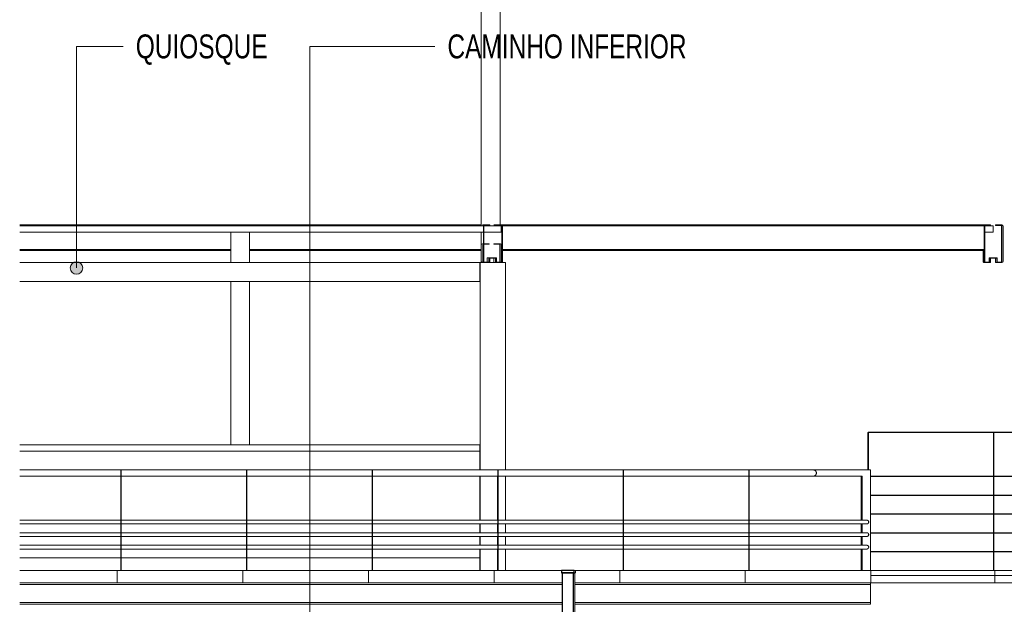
# Model space of a CAD drawing. Header units: millimetres. Extents: x 210059 to 342622, y 147607 to 161162.
# Tile 2 of 30: x 210059 to 217899, y 152080 to 156734. Entities that reach past the tile are written whole.
import ezdxf

# ---------------------------------------------------------------- set-up
doc = ezdxf.new("R2010")
doc.units = ezdxf.units.MM
for name, color, linetype, lineweight in [('A-FLOR', 192, 'Continuous', 5), ('A-GENM', 13, 'Continuous', 13), ('A-ROOF', 132, 'Continuous', 5), ('Balaústres', 7, 'Continuous', 5), ('Corrimão', 7, 'Continuous', 5), ('G-ANNO-TEXT', 231, 'Continuous', 5), ('Guarda-corpos', 7, 'Continuous', 5), ('Q-CASE', 31, 'Continuous', 13), ('S-BEAM', 12, 'Continuous', 13), ('S-COLS', 52, 'Continuous', 13)]:
    doc.layers.add(name, color=color, linetype=linetype, lineweight=lineweight)
doc.styles.add('Swis721 LtCn BT_2', font='swisscl.ttf', dxfattribs={"height": 190})

# ---------------------------------------------------------------- blocks, each defined once
blk = doc.blocks.new('_EST_ PLACA PISO ESTRUTURAL BORDA - _EST_ PLACA PISO ESTRUTURAL BORDA-V101-TRECHO 1 - CORTE LONGITUDINAL')
at = {"layer": 'A-GENM'}
for p, q in [((217824.1, 152310), (217824.1, 152350)), ((217824.1, 152350), (218813.4, 152350)), ((218816.4, 152350), (218824.1, 152350)), ((218824.1, 152350), (218824.1, 152310)), ((218824.1, 152310), (217824.1, 152310)), ((217824.1, 152250), (217824.1, 152310)), ((218824.1, 152310), (217824.1, 152310)), ((218824.1, 152250), (217824.1, 152250)), ((218824.1, 152310), (218824.1, 152250))]:
    blk.add_line(p, q, dxfattribs=at)
blk = doc.blocks.new('_EST_ PLACA PISO ESTRUTURAL BORDA - _EST_ PLACA PISO ESTRUTURAL BORDA-V102-TRECHO 1 - CORTE LONGITUDINAL')
at = {"layer": 'A-GENM'}
for p, q in [((216836.7, 152350), (217813.4, 152350)), ((217816.4, 152350), (217824.1, 152350)), ((217824.1, 152350), (217824.1, 152310)), ((217824.1, 152310), (216836.7, 152310)), ((217824.1, 152310), (216836.7, 152310)), ((217824.1, 152250), (216836.7, 152250)), ((217824.1, 152310), (217824.1, 152250))]:
    blk.add_line(p, q, dxfattribs=at)
blk = doc.blocks.new('_EME_ GRADEX PISO 3X1  - _EME_ GRADEX PISO 3X1 -3587918-TRECHO 1 - CORTE LONGITUDINAL')
at = {"layer": 'A-GENM'}
for p, q in [((309842.5, 152350), (310842.5, 152350)), ((309842.5, 152255), (309842.5, 152350)), ((310842.5, 152350), (310842.5, 152255)), ((309842.5, 152250), (309842.5, 152255)), ((310842.5, 152250), (309842.5, 152250)), ((310842.5, 152255), (310842.5, 152250))]:
    blk.add_line(p, q, dxfattribs=at)
blk = doc.blocks.new('_EME_ GRADEX PISO 3X1  - _EME_ GRADEX PISO 3X1 -V130-TRECHO 1 - CORTE LONGITUDINAL')
at = {"layer": 'A-GENM'}
for p, q in [((213836.7, 152350), (214372.8, 152350)), ((213836.7, 152255), (213836.7, 152350)), ((214484.4, 152350), (214836.7, 152350)), ((214836.7, 152350), (214836.7, 152255)), ((213836.7, 152250), (213836.7, 152255)), ((214377.9, 152250), (213836.7, 152250)), ((214836.7, 152250), (214479.5, 152250)), ((214836.7, 152255), (214836.7, 152250))]:
    blk.add_line(p, q, dxfattribs=at)
blk = doc.blocks.new('_EME_ GRADEX PISO 3X1  - _EME_ GRADEX PISO 3X1 -V131-TRECHO 1 - CORTE LONGITUDINAL')
at = {"layer": 'A-GENM'}
for p, q in [((210059.3, 152350), (210836.7, 152350)), ((210836.7, 152350), (210836.7, 152255)), ((210836.7, 152250), (210059.3, 152250)), ((210836.7, 152255), (210836.7, 152250))]:
    blk.add_line(p, q, dxfattribs=at)
blk = doc.blocks.new('M_HSS-Hollow Structural Section-Column - 150 x 150-V163-TRECHO 1 - CORTE LONGITUDINAL')
at = {"layer": 'S-COLS'}
for p, q in [((211739.5, 155100), (211739.5, 155093.5)), ((211739.9, 155100), (211739.5, 155100)), ((211749.9, 155100), (211739.9, 155100)), ((211879.9, 155100), (211749.9, 155100)), ((211889.9, 155100), (211879.9, 155100)), ((211889.9, 155093.5), (211889.9, 155100)), ((211739.5, 155043.5), (211739.5, 154800)), ((211889.9, 154800), (211889.9, 155043.5)), ((211739.5, 154650), (211739.5, 153350)), ((211889.9, 153350), (211889.9, 154650))]:
    blk.add_line(p, q, dxfattribs=at)
blk = doc.blocks.new('M_W-Wide Flange - VIGA I 15X17-4389534-TRECHO 1 - CORTE LONGITUDINAL')
at = {"layer": 'S-BEAM'}
for p, q in [((216832.7, 152250), (216832.7, 152236.8)), ((214377.9, 152236.8), (210059.3, 152236.8)), ((216832.7, 152236.8), (214479.5, 152236.8)), ((216832.5, 152219.8), (216832.5, 152110.2)), ((210059.3, 152093.2), (214377.9, 152093.2)), ((214479.5, 152093.2), (216832.7, 152093.2)), ((216832.7, 152093.2), (216832.7, 152080)), ((214377.9, 152080), (210059.3, 152080)), ((216832.7, 152080), (214479.5, 152080))]:
    blk.add_line(p, q, dxfattribs=at)
for centre, start_param, end_param in [((216832.5, 152219.8), 0, 1.570796), ((216832.5, 152110.2), 1.570796, 3.141593)]:
    blk.add_ellipse(centre, major_axis=(0, 17), ratio=0.003145, start_param=start_param, end_param=end_param, dxfattribs=at)
blk = doc.blocks.new('_EST_ PILAR METÁLICO COM ILUMINAÇÃO - 150 x 150-V185-TRECHO 1 - CORTE LONGITUDINAL')
at = {"layer": 'S-COLS'}
for p, q in [((213729.7, 161161.8), (213729.5, 161079.9)), ((213733.6, 160279), (213729.7, 161161.8)), ((213879.7, 161161.8), (213729.7, 161161.8)), ((213879.7, 161161.8), (213883.6, 160279)), ((213729.5, 161079.9), (213733.2, 160262)), ((213733.2, 155093.5), (213733.2, 160262)), ((213883.6, 160279), (213733.6, 160279)), ((213733.6, 160279), (213733.6, 155093.5)), ((213883.6, 155100), (213883.6, 160279)), ((213733.2, 154800), (213733.2, 155043.5)), ((213733.6, 155043.5), (213733.6, 154800))]:
    blk.add_line(p, q, dxfattribs=at)
blk = doc.blocks.new('_EST_ PILAR BALIZADOR - 150 x 150-4215534-TRECHO 1 - CORTE LONGITUDINAL')
at = {"layer": 'S-COLS', "lineweight": 5}
h = blk.add_hatch(dxfattribs=at)
h.set_pattern_fill('FP3_22', color=256, style=0, pattern_type=2)
h.set_pattern_definition([(45, (253442.83, 149900), (-251.4472, 251.4472), []), (45, (253442.83, 150281), (-251.4472, 251.4472), [])])
h.paths.add_polyline_path([(214372.8, 148350), (214377.9, 148350), (214377.9, 151350), (214372.8, 151350), (214372.8, 148472.1)], flags=0)
h.paths.add_polyline_path([(214474.5, 148350), (214474.5, 151350), (214469.4, 151350), (214469.4, 148350)], flags=0)
at = {"layer": 'S-COLS', "lineweight": 25}
for p, q in [((214474.5, 152350), (214372.8, 152350)), ((214372.8, 152350), (214372.8, 152330)), ((214372.8, 152330), (214474.5, 152330)), ((214469.4, 152330), (214377.9, 152330)), ((214377.9, 152330), (214377.9, 151350)), ((214469.4, 151350), (214469.4, 152330)), ((214474.5, 152330), (214474.5, 152350)), ((214377.9, 151350), (214372.8, 151350)), ((214372.8, 151350), (214372.8, 148350)), ((214377.9, 148350), (214377.9, 151350)), ((214377.9, 151350), (214469.4, 151350)), ((214474.5, 151350), (214469.4, 151350)), ((214469.4, 151350), (214469.4, 148350)), ((214474.5, 148350), (214474.5, 151350)), ((214372.8, 148350), (214377.9, 148350)), ((214469.4, 148350), (214474.5, 148350))]:
    blk.add_line(p, q, dxfattribs=at)
at = {"layer": 'S-COLS'}
for p, q in [((214474.5, 152350), (214484.4, 152350)), ((214484.4, 152330), (214474.5, 152330)), ((214479.6, 151350), (214479.6, 152330)), ((214484.4, 152350), (214484.6, 152350)), ((214484.6, 152330), (214484.4, 152330)), ((214484.6, 152330), (214484.6, 152350)), ((214484.4, 151350), (214474.5, 151350)), ((214484.6, 151350), (214484.4, 151350)), ((214484.6, 149000), (214484.6, 151350)), ((214382.1, 148350), (214377.9, 148350)), ((214478.6, 148350), (214474.5, 148350))]:
    blk.add_line(p, q, dxfattribs=at)
blk = doc.blocks.new('Guarda-corpo - 25mm-V229-TRECHO 1 - CORTE LONGITUDINAL')
at = {"layer": 'Balaústres', "color": 55}
for p, q in [((220813.2, 153447), (220813.2, 153100)), ((220813.4, 152350), (220813.4, 153447)), ((220816.4, 153447), (220813.4, 153447)), ((220816.4, 152350), (220816.4, 153447)), ((220813.2, 153097), (220813.2, 152950)), ((220813.2, 152947), (220813.2, 152800)), ((220813.2, 152797), (220813.2, 152650)), ((220813.2, 152647), (220813.2, 152500)), ((220813.2, 152497), (220813.2, 152350)), ((220813.4, 152350), (220816.4, 152350))]:
    blk.add_line(p, q, dxfattribs=at)
blk = doc.blocks.new('Guarda-corpo - 25mm-V230-TRECHO 1 - CORTE LONGITUDINAL')
at = {"layer": 'Balaústres', "color": 55}
for p, q in [((216813.2, 153447), (216813.2, 153150)), ((216813.4, 153447), (216813.2, 153447)), ((216813.4, 153150), (216813.4, 153447)), ((216816.4, 153447), (216813.4, 153447)), ((216816.4, 153150), (216816.4, 153447))]:
    blk.add_line(p, q, dxfattribs=at)
blk = doc.blocks.new('Guarda-corpo - Guarda-corpo-4281982-TRECHO 1 - CORTE LONGITUDINAL')
at = {"layer": 'Corrimão', "color": 55}
for p, q in [((216814.9, 153450), (216814.7, 153450)), ((216814.7, 153450), (216814.7, 153447)), ((216814.9, 153447), (216814.9, 153450)), ((216814.9, 153450), (221814.9, 153450)), ((221814.9, 153447), (216814.9, 153447)), ((221814.9, 153450), (221814.9, 153447)), ((216833.5, 153100), (221814.9, 153100)), ((221814.9, 153097), (216833.5, 153097)), ((221814.9, 153100), (221814.9, 153097)), ((216833.5, 152950), (221814.9, 152950)), ((221814.9, 152947), (216833.5, 152947)), ((221814.9, 152950), (221814.9, 152947)), ((216833.5, 152800), (221814.9, 152800)), ((221814.9, 152797), (216833.5, 152797)), ((221814.9, 152800), (221814.9, 152797)), ((216833.5, 152650), (221814.9, 152650)), ((221814.9, 152647), (216833.5, 152647)), ((221814.9, 152650), (221814.9, 152647)), ((216833.5, 152500), (221814.9, 152500)), ((221814.9, 152497), (216833.5, 152497)), ((221814.9, 152500), (221814.9, 152497))]:
    blk.add_line(p, q, dxfattribs=at)
for name, p in [('Guarda-corpo - 25mm-V230-TRECHO 1 - CORTE LONGITUDINAL', (0, 0)), ('Guarda-corpo - 25mm-V229-TRECHO 1 - CORTE LONGITUDINAL', (-3000, 0)), ('Guarda-corpo - 25mm-V229-TRECHO 1 - CORTE LONGITUDINAL', (-2000, 0)), ('Guarda-corpo - 25mm-V229-TRECHO 1 - CORTE LONGITUDINAL', (-1000, 0)), ('Guarda-corpo - 25mm-V229-TRECHO 1 - CORTE LONGITUDINAL', (0, 0)), ('Guarda-corpo - 25mm-V229-TRECHO 1 - CORTE LONGITUDINAL', (1000, 0))]:
    blk.add_blockref(name, p)
blk = doc.blocks.new('Guarda-corpo - 25mm-V231-TRECHO 1 - CORTE LONGITUDINAL')
at = {"layer": 'Balaústres', "color": 55}
for p, q in [((216759.120188, 153100), (216759.120188, 152750)), ((216759.120188, 152720.001357), (216759.120188, 152650)), ((216759.120188, 152620.001357), (216759.120188, 152550)), ((216759.120188, 152520.001357), (216759.120188, 152350))]:
    blk.add_line(p, q, dxfattribs=at)
blk = doc.blocks.new('Guarda-corpo - 25mm-V232-TRECHO 1 - CORTE LONGITUDINAL')
at = {"layer": 'Balaústres', "color": 55}
for p, q in [((210865.2, 153150), (210863.8, 153150)), ((210865.2, 152350), (210865.2, 153150)), ((210868.2, 153150), (210865.2, 153150)), ((210868.2, 153150), (210868.2, 152350)), ((210863.8, 153100), (210865, 153100)), ((210865, 153100), (210865, 152750)), ((210865, 152720.2), (210865, 152650)), ((210865, 152620.2), (210865, 152550)), ((210865, 152520.2), (210865, 152350)), ((210865.2, 152350), (210868.2, 152350))]:
    blk.add_line(p, q, dxfattribs=at)
blk = doc.blocks.new('Guarda-corpo - 25mm-V233-TRECHO 1 - CORTE LONGITUDINAL')
at = {"layer": 'Balaústres', "color": 55}
for p, q in [((211865.2, 153150), (211863.8, 153150)), ((211865.2, 152350), (211865.2, 153150)), ((211868.2, 153150), (211865.2, 153150)), ((211868.2, 153150), (211868.2, 152350)), ((211863.8, 153100), (211865, 153100)), ((211865, 153100), (211865, 152750)), ((211865, 152720.1), (211865, 152650)), ((211865, 152620.1), (211865, 152550)), ((211865, 152520.1), (211865, 152350)), ((211865.2, 152350), (211868.2, 152350))]:
    blk.add_line(p, q, dxfattribs=at)
blk = doc.blocks.new('Guarda-corpo - 25mm-V234-TRECHO 1 - CORTE LONGITUDINAL')
at = {"layer": 'Balaústres', "color": 55}
for p, q in [((212865.2, 153150), (212863.8, 153150)), ((212865.2, 152350), (212865.2, 153150)), ((212868.2, 153150), (212865.2, 153150)), ((212868.2, 153150), (212868.2, 152350)), ((212863.8, 153100), (212865, 153100)), ((212865, 153100), (212865, 152750)), ((212865, 152720.1), (212865, 152650)), ((212865, 152620.1), (212865, 152550)), ((212865, 152520.1), (212865, 152350)), ((212865.2, 152350), (212868.2, 152350))]:
    blk.add_line(p, q, dxfattribs=at)
blk = doc.blocks.new('Guarda-corpo - 25mm-V235-TRECHO 1 - CORTE LONGITUDINAL')
at = {"layer": 'Balaústres', "color": 55}
for p, q in [((213865.2, 153150), (213863.7, 153150)), ((213865.2, 152350), (213865.2, 153150)), ((213868.2, 153150), (213865.2, 153150)), ((213868.2, 153150), (213868.2, 152350)), ((213863.7, 153100), (213865, 153100)), ((213865, 153100), (213865, 152750)), ((213865, 152720.1), (213865, 152650)), ((213865, 152620.1), (213865, 152550)), ((213865, 152520.1), (213865, 152350)), ((213865.2, 152350), (213868.2, 152350))]:
    blk.add_line(p, q, dxfattribs=at)
blk = doc.blocks.new('Guarda-corpo - 25mm-V236-TRECHO 1 - CORTE LONGITUDINAL')
at = {"layer": 'Balaústres', "color": 55}
for p, q in [((214865.2, 153150), (214863.7, 153150)), ((214865.2, 152350), (214865.2, 153150)), ((214868.2, 153150), (214865.2, 153150)), ((214868.2, 153150), (214868.2, 152350)), ((214863.7, 153100), (214865, 153100)), ((214865, 153100), (214865, 152750)), ((214865, 152720.1), (214865, 152650)), ((214865, 152620.1), (214865, 152550)), ((214865, 152520.1), (214865, 152350)), ((214865.2, 152350), (214868.2, 152350))]:
    blk.add_line(p, q, dxfattribs=at)
blk = doc.blocks.new('Guarda-corpo - 25mm-V237-TRECHO 1 - CORTE LONGITUDINAL')
at = {"layer": 'Balaústres', "color": 55}
for p, q in [((215865.2, 153150), (215863.7, 153150)), ((215865.2, 152350), (215865.2, 153150)), ((215868.2, 153150), (215865.2, 153150)), ((215868.2, 153150), (215868.2, 152350)), ((215863.7, 153100), (215865, 153100)), ((215865, 153100), (215865, 152750)), ((215865, 152720), (215865, 152650)), ((215865, 152620), (215865, 152550)), ((215865, 152520), (215865, 152350)), ((215865.2, 152350), (215868.2, 152350))]:
    blk.add_line(p, q, dxfattribs=at)
blk = doc.blocks.new('Guarda-corpo - 25mm-V238-TRECHO 1 - CORTE LONGITUDINAL')
at = {"layer": 'Balaústres', "color": 55}
for p, q in [((216833.5, 153150), (216377.8, 153150)), ((216833.5, 152350), (216833.5, 153150)), ((216377.8, 153100), (216768.5, 153100)), ((216768.5, 153100), (216768.5, 152750)), ((216768.5, 152720), (216768.5, 152650)), ((216768.5, 152620), (216768.5, 152550)), ((216768.5, 152520), (216768.5, 152350))]:
    blk.add_line(p, q, dxfattribs=at)
blk = doc.blocks.new('Guarda-corpo - 25mm-V239-TRECHO 1 - CORTE LONGITUDINAL')
at = {"layer": 'Balaústres', "color": 55}
for p, q in [((216765.3, 153100), (216765.3, 152750)), ((216765.3, 152720), (216765.3, 152650)), ((216765.3, 152620), (216765.3, 152550)), ((216765.3, 152520), (216765.3, 152350))]:
    blk.add_line(p, q, dxfattribs=at)
blk = doc.blocks.new('Guarda-corpo - 25mm-V240-TRECHO 1 - CORTE LONGITUDINAL')
at = {"layer": 'Balaústres', "color": 55}
for p, q in [((216762.2, 153100), (216762.2, 152750)), ((216762.2, 152720), (216762.2, 152650)), ((216762.2, 152620), (216762.2, 152550)), ((216762.2, 152520), (216762.2, 152350))]:
    blk.add_line(p, q, dxfattribs=at)
blk = doc.blocks.new('Guarda-corpo - Guarda-corpo-4282159-TRECHO 1 - CORTE LONGITUDINAL')
at = {"layer": 'Corrimão', "color": 55}
for p, q in [((210863.9, 153150), (210059.3, 153150)), ((211863.9, 153150), (210868.2, 153150)), ((212863.9, 153150), (211868.2, 153150)), ((213863.9, 153150), (212868.2, 153150)), ((214863.9, 153150), (213868.2, 153150)), ((215863.8, 153150), (214868.2, 153150)), ((216377.8, 153150), (215868.2, 153150)), ((216377.8, 153150), (216368.2, 153150)), ((210059.3, 153100), (210863.9, 153100)), ((210868.2, 153100), (211863.9, 153100)), ((211868.2, 153100), (212863.9, 153100)), ((212868.2, 153100), (213863.9, 153100)), ((213868.2, 153100), (214863.9, 153100)), ((214868.2, 153100), (215863.8, 153100)), ((215868.2, 153100), (216377.8, 153100)), ((216368.2, 153100), (216377.8, 153100)), ((210865.2, 152750), (210059.3, 152750)), ((210059.3, 152720), (210865.2, 152720)), ((211865.2, 152750), (210868.2, 152750)), ((210868.2, 152720), (211865.2, 152720)), ((212865.2, 152750), (211868.2, 152750)), ((211868.2, 152720), (212865.2, 152720)), ((213865.2, 152750), (212868.2, 152750)), ((212868.2, 152720), (213865.2, 152720)), ((214865.2, 152750), (213868.2, 152750)), ((213868.2, 152720), (214865.2, 152720)), ((215865.2, 152750), (214868.2, 152750)), ((214868.2, 152720), (215865.2, 152720)), ((216804.1, 152750), (215868.2, 152750)), ((215868.2, 152720), (216804.1, 152720)), ((216804.1, 152750), (216794.5, 152750)), ((216794.5, 152720), (216804.1, 152720)), ((210865.2, 152650), (210059.3, 152650)), ((211865.2, 152650), (210868.2, 152650)), ((212865.2, 152650), (211868.2, 152650)), ((213865.2, 152650), (212868.2, 152650)), ((214865.2, 152650), (213868.2, 152650)), ((215865.2, 152650), (214868.2, 152650)), ((216804.1, 152650), (215868.2, 152650)), ((216804.1, 152650), (216794.5, 152650)), ((210059.3, 152620), (210865.2, 152620)), ((210868.2, 152620), (211865.2, 152620)), ((211868.2, 152620), (212865.2, 152620)), ((212868.2, 152620), (213865.2, 152620)), ((213868.2, 152620), (214865.2, 152620)), ((214868.2, 152620), (215865.2, 152620)), ((215868.2, 152620), (216804.1, 152620)), ((216794.5, 152620), (216804.1, 152620)), ((210865.2, 152550), (210059.3, 152550)), ((210059.3, 152520), (210865.2, 152520)), ((211865.2, 152550), (210868.2, 152550)), ((210868.2, 152520), (211865.2, 152520)), ((212865.2, 152550), (211868.2, 152550)), ((211868.2, 152520), (212865.2, 152520)), ((213865.2, 152550), (212868.2, 152550)), ((212868.2, 152520), (213865.2, 152520)), ((214865.2, 152550), (213868.2, 152550)), ((213868.2, 152520), (214865.2, 152520)), ((215865.2, 152550), (214868.2, 152550)), ((214868.2, 152520), (215865.2, 152520)), ((216804.1, 152550), (215868.2, 152550)), ((215868.2, 152520), (216804.1, 152520)), ((216804.1, 152550), (216794.5, 152550)), ((216794.5, 152520), (216804.1, 152520))]:
    blk.add_line(p, q, dxfattribs=at)
for points, knots in [([(216402.8, 153125), (216402.8, 153127.2), (216402.4, 153130.5), (216401, 153134.6), (216399.5, 153137.5), (216398, 153139.8), (216396.6, 153141.5), (216395.1, 153143.1), (216393.1, 153144.9), (216390.8, 153146.4), (216388.9, 153147.4), (216387.4, 153148.1), (216385.8, 153148.7), (216384.3, 153149.2), (216382.7, 153149.5), (216381, 153149.8), (216379.4, 153150), (216378.3, 153150), (216377.8, 153150)], [0, 0, 0, 0, 0.0833333, 0.125, 0.1666667, 0.2083333, 0.2291667, 0.25, 0.2916667, 0.3333333, 0.3541667, 0.375, 0.3958333, 0.4166667, 0.4375, 0.4583333, 0.4791667, 0.5, 0.5, 0.5, 0.5]), ([(216377.8, 153100), (216378.3, 153100), (216379.4, 153100), (216381, 153100.2), (216382.7, 153100.5), (216384.3, 153100.8), (216385.8, 153101.3), (216387.4, 153101.9), (216388.9, 153102.6), (216390.3, 153103.3), (216391.7, 153104.2), (216393.5, 153105.5), (216395.1, 153106.9), (216396.6, 153108.5), (216398, 153110.2), (216399.5, 153112.5), (216401, 153115.4), (216402.4, 153119.5), (216402.8, 153122.8), (216402.8, 153125)], [0.5, 0.5, 0.5, 0.5, 0.5208333, 0.5416667, 0.5625, 0.5833333, 0.6041667, 0.625, 0.6458333, 0.6666667, 0.6875, 0.7083333, 0.75, 0.7708333, 0.7916667, 0.8333333, 0.875, 0.9166667, 1, 1, 1, 1]), ([(216819.1, 152735), (216819.1, 152736.3), (216818.9, 152738.3), (216818, 152740.8), (216817.2, 152742.5), (216816.3, 152743.9), (216815.4, 152744.9), (216814.5, 152745.9), (216813.3, 152746.9), (216811.9, 152747.8), (216810.8, 152748.5), (216809.9, 152748.9), (216808.9, 152749.2), (216808, 152749.5), (216807, 152749.7), (216806.1, 152749.9), (216805.1, 152750), (216804.4, 152750), (216804.1, 152750)], [0, 0, 0, 0, 0.0833333, 0.125, 0.1666667, 0.2083333, 0.2291667, 0.25, 0.2916667, 0.3333333, 0.3541667, 0.375, 0.3958333, 0.4166667, 0.4375, 0.4583333, 0.4791667, 0.5, 0.5, 0.5, 0.5]), ([(216804.1, 152720), (216804.4, 152720), (216805.1, 152720), (216806.1, 152720.1), (216807, 152720.3), (216808, 152720.5), (216808.9, 152720.8), (216809.9, 152721.1), (216810.8, 152721.5), (216811.6, 152722), (216812.5, 152722.5), (216813.5, 152723.3), (216814.5, 152724.1), (216815.4, 152725.1), (216816.3, 152726.1), (216817.2, 152727.5), (216818, 152729.2), (216818.9, 152731.7), (216819.1, 152733.7), (216819.1, 152735)], [0.5, 0.5, 0.5, 0.5, 0.5208333, 0.5416667, 0.5625, 0.5833333, 0.6041667, 0.625, 0.6458333, 0.6666667, 0.6875, 0.7083333, 0.75, 0.7708333, 0.7916667, 0.8333333, 0.875, 0.9166667, 1, 1, 1, 1]), ([(216819.1, 152635), (216819.1, 152636.3), (216818.9, 152638.3), (216818, 152640.8), (216817.2, 152642.5), (216816.3, 152643.9), (216815.4, 152644.9), (216814.5, 152645.9), (216813.3, 152646.9), (216811.9, 152647.8), (216810.8, 152648.5), (216809.9, 152648.9), (216808.9, 152649.2), (216808, 152649.5), (216807, 152649.7), (216806.1, 152649.9), (216805.1, 152650), (216804.4, 152650), (216804.1, 152650)], [0, 0, 0, 0, 0.0833333, 0.125, 0.1666667, 0.2083333, 0.2291667, 0.25, 0.2916667, 0.3333333, 0.3541667, 0.375, 0.3958333, 0.4166667, 0.4375, 0.4583333, 0.4791667, 0.5, 0.5, 0.5, 0.5]), ([(216804.1, 152620), (216804.4, 152620), (216805.1, 152620), (216806.1, 152620.1), (216807, 152620.3), (216808, 152620.5), (216808.9, 152620.8), (216809.9, 152621.1), (216810.8, 152621.5), (216811.6, 152622), (216812.5, 152622.5), (216813.5, 152623.3), (216814.5, 152624.1), (216815.4, 152625.1), (216816.3, 152626.1), (216817.2, 152627.5), (216818, 152629.2), (216818.9, 152631.7), (216819.1, 152633.7), (216819.1, 152635)], [0.5, 0.5, 0.5, 0.5, 0.5208333, 0.5416667, 0.5625, 0.5833333, 0.6041667, 0.625, 0.6458333, 0.6666667, 0.6875, 0.7083333, 0.75, 0.7708333, 0.7916667, 0.8333333, 0.875, 0.9166667, 1, 1, 1, 1]), ([(216819.1, 152535), (216819.1, 152536.3), (216818.9, 152538.3), (216818, 152540.8), (216817.2, 152542.5), (216816.3, 152543.9), (216815.4, 152544.9), (216814.5, 152545.9), (216813.3, 152546.9), (216811.9, 152547.8), (216810.8, 152548.5), (216809.9, 152548.9), (216808.9, 152549.2), (216808, 152549.5), (216807, 152549.7), (216806.1, 152549.9), (216805.1, 152550), (216804.4, 152550), (216804.1, 152550)], [0, 0, 0, 0, 0.0833333, 0.125, 0.1666667, 0.2083333, 0.2291667, 0.25, 0.2916667, 0.3333333, 0.3541667, 0.375, 0.3958333, 0.4166667, 0.4375, 0.4583333, 0.4791667, 0.5, 0.5, 0.5, 0.5]), ([(216804.1, 152520), (216804.4, 152520), (216805.1, 152520), (216806.1, 152520.1), (216807, 152520.3), (216808, 152520.5), (216808.9, 152520.8), (216809.9, 152521.1), (216810.8, 152521.5), (216811.6, 152522), (216812.5, 152522.5), (216813.5, 152523.3), (216814.5, 152524.1), (216815.4, 152525.1), (216816.3, 152526.1), (216817.2, 152527.5), (216818, 152529.2), (216818.9, 152531.7), (216819.1, 152533.7), (216819.1, 152535)], [0.5, 0.5, 0.5, 0.5, 0.5208333, 0.5416667, 0.5625, 0.5833333, 0.6041667, 0.625, 0.6458333, 0.6666667, 0.6875, 0.7083333, 0.75, 0.7708333, 0.7916667, 0.8333333, 0.875, 0.9166667, 1, 1, 1, 1])]:
    blk.add_open_spline(points, degree=3, knots=knots, dxfattribs=at)
for name in ['Guarda-corpo - 25mm-V232-TRECHO 1 - CORTE LONGITUDINAL', 'Guarda-corpo - 25mm-V233-TRECHO 1 - CORTE LONGITUDINAL', 'Guarda-corpo - 25mm-V234-TRECHO 1 - CORTE LONGITUDINAL', 'Guarda-corpo - 25mm-V235-TRECHO 1 - CORTE LONGITUDINAL', 'Guarda-corpo - 25mm-V236-TRECHO 1 - CORTE LONGITUDINAL', 'Guarda-corpo - 25mm-V237-TRECHO 1 - CORTE LONGITUDINAL', 'Guarda-corpo - 25mm-V238-TRECHO 1 - CORTE LONGITUDINAL', 'Guarda-corpo - 25mm-V231-TRECHO 1 - CORTE LONGITUDINAL', 'Guarda-corpo - 25mm-V240-TRECHO 1 - CORTE LONGITUDINAL', 'Guarda-corpo - 25mm-V239-TRECHO 1 - CORTE LONGITUDINAL']:
    blk.add_blockref(name, (0, 0))
blk = doc.blocks.new('Casework 1 - Casework 1-4388238-TRECHO 1 - CORTE LONGITUDINAL')
at = {"layer": 'Q-CASE'}
for p, q in [((213721.9, 153350), (210059.3, 153350)), ((213721.9, 153300), (213721.9, 153350)), ((213721.9, 153300), (210059.3, 153300)), ((210059.3, 153300), (213721.9, 153300)), ((213721.9, 153150), (213721.9, 153300)), ((213721.9, 152750), (213721.9, 153100.1)), ((213721.9, 152650), (213721.9, 152720.1)), ((213721.9, 152550), (213721.9, 152620.1)), ((213721.9, 152450), (213721.9, 152520.1)), ((210059.3, 152450), (210865.2, 152450)), ((210868.2, 152450), (211865.2, 152450)), ((211868.2, 152450), (212865.2, 152450)), ((212868.2, 152450), (213721.9, 152450))]:
    blk.add_line(p, q, dxfattribs=at)
blk = doc.blocks.new('PORTA DE ENROLAD4 - PORTA DE ENROLAD-4388336-TRECHO 1 - CORTE LONGITUDINAL')
at = {"layer": 'A-GENM'}
for p, q in [((213726.7, 154800), (213722.3, 154800)), ((213722.3, 154798), (213726.7, 154798)), ((213726.7, 154652), (213722.3, 154652)), ((213722.3, 154650), (213726.7, 154650))]:
    blk.add_line(p, q, dxfattribs=at)
blk = doc.blocks.new('PORTA DE ENROLAD6 - PORTA DE ENROLAD-4388396-TRECHO 1 - CORTE LONGITUDINAL')
at = {"layer": 'A-GENM'}
for p, q in [((210059.3, 154800), (213722.3, 154800)), ((213722.3, 154800), (213722.3, 154650)), ((210059.3, 154650), (213722.3, 154650))]:
    blk.add_line(p, q, dxfattribs=at)

msp = doc.modelspace()

# ---------------------------------------------------------------- hatches: boundary and pattern name
at = {"layer": 'G-ANNO-TEXT'}
h = msp.add_hatch(color=7, dxfattribs=at)
edge = h.paths.add_edge_path(flags=0)
edge.add_arc((210511.6, 154757.7), 50, 0, 360)

# ---------------------------------------------------------------- linework, layer by layer
at = {"layer": 'A-FLOR'}
for p, q in [((213721.9, 152450), (213723.5, 152450)), ((213723.5, 152450), (213723.5, 152350))]:
    msp.add_line(p, q, dxfattribs=at)
at = {"layer": 'A-ROOF'}
for p, q in [((210059.3, 155093.5), (213893.5, 155093.5)), ((213893.5, 155043.5), (213893.5, 155093.5)), ((217743.8, 155093.5), (217809.7, 155093.5)), ((217809.7, 155093.5), (217809.7, 155043.5)), ((213893.5, 155043.5), (210059.3, 155043.5)), ((217809.7, 155043.5), (217742.8, 155043.5))]:
    msp.add_line(p, q, dxfattribs=at)
at = {"layer": 'G-ANNO-TEXT', "color": 7}
for p, q in [((210511.6, 156521.7), (210883.5, 156521.7)), ((210511.6, 154757.7), (210511.6, 156521.7)), ((212370.2, 156521.7), (213365.1, 156521.7)), ((212370.2, 149354.7), (212370.2, 156521.7))]:
    msp.add_line(p, q, dxfattribs=at)
msp.add_circle((210511.6, 154757.7), 50, dxfattribs=at)
at = {"layer": 'S-BEAM'}
for p, q in [((211739.5, 155100), (210059.3, 155100)), ((213733.2, 155100), (211889.9, 155100)), ((213762.3, 155100), (213743.6, 155100)), ((213752.3, 155090), (213752.3, 154810)), ((213755.3, 154810), (213755.3, 155090)), ((213802.3, 155100), (213762.3, 155100)), ((213762.3, 155097), (213802.3, 155097)), ((213802.3, 155097), (213802.3, 155100)), ((213833.6, 155100), (213852.3, 155100)), ((213852.3, 155097), (213833.6, 155097)), ((213892.3, 155100), (213852.3, 155100)), ((213852.3, 155100), (213852.3, 155097)), ((213852.3, 155097), (213892.3, 155097)), ((213892.3, 155100), (217739.8, 155100)), ((213899.3, 155090), (213899.3, 154810)), ((213901.5, 155093.5), (217739.8, 155093.5)), ((213902.3, 154810), (213902.3, 155090)), ((217739.7, 155080.9), (217739.7, 154916.1)), ((217739.8, 155100), (217739.8, 155093.5)), ((217739.8, 155090), (217739.8, 154810)), ((217749.8, 155100), (217740.1, 155100)), ((217742.8, 154810), (217742.8, 155090)), ((217789.8, 155100), (217749.8, 155100)), ((217749.8, 155097), (217789.8, 155097)), ((217789.8, 155097), (217789.8, 155100)), ((217830.1, 155097), (217830.1, 155100)), ((217830.1, 155100), (217839.8, 155100)), ((217839.8, 155097), (217830.1, 155097)), ((217839.8, 155100), (217839.8, 155097)), ((217879.8, 155100), (217839.8, 155100)), ((217839.8, 155097), (217879.8, 155097)), ((217877.1, 154810), (217877.1, 155090)), ((217886.8, 155090), (217886.8, 154810)), ((217889.8, 154810), (217889.8, 155090)), ((213734.9, 154810), (213734.9, 154940)), ((213756.8, 154950), (213744.9, 154950)), ((213746.8, 154810), (213746.8, 154940)), ((213749.8, 154810), (213749.8, 154940)), ((213756.8, 154950), (213796.8, 154950)), ((213756.8, 154947), (213796.8, 154947)), ((213796.8, 154950), (213796.8, 154947)), ((213834.9, 154947), (213834.9, 154950)), ((213846.8, 154950), (213834.9, 154950)), ((213846.8, 154947), (213834.9, 154947)), ((213886.8, 154950), (213846.8, 154950)), ((213846.8, 154950), (213846.8, 154947)), ((213846.8, 154947), (213886.8, 154947)), ((213881.9, 154810), (213881.9, 154940)), ((213893.8, 154940), (213893.8, 154810)), ((213896.8, 154940), (213896.8, 154810)), ((210059.3, 154903.5), (211739.5, 154903.5)), ((211739.5, 154897), (210059.3, 154897)), ((211889.8, 154903.5), (213733.2, 154903.5)), ((213733.2, 154897), (211889.8, 154897)), ((213780.6, 154838), (213781.9, 154838)), ((213781.9, 154803), (213781.9, 154838)), ((213793.8, 154838), (213781.9, 154838)), ((213799.1, 154838), (213793.8, 154838)), ((213793.8, 154803), (213793.8, 154838)), ((213796.8, 154835), (213796.8, 154802.8)), ((213799.1, 154835), (213796.8, 154835)), ((213855.3, 154838), (213799.3, 154838)), ((213799.3, 154838), (213799.3, 154803)), ((213802.3, 154800), (213802.3, 154835)), ((213802.3, 154835), (213852.3, 154835)), ((213834.9, 154800), (213834.9, 154835)), ((213846.8, 154800), (213846.8, 154835)), ((213849.8, 154803), (213849.8, 154835)), ((213852.3, 154835), (213852.3, 154800)), ((213855.3, 154803), (213855.3, 154838)), ((213902.3, 154903.5), (217739.8, 154903.5)), ((213902.3, 154897), (217739.8, 154897)), ((217730.1, 154810), (217730.1, 154897)), ((217739.8, 154903.5), (217739.8, 154897)), ((217777.1, 154803), (217777.1, 154838)), ((217777.1, 154838), (217786.8, 154838)), ((217842.8, 154838), (217786.8, 154838)), ((217786.8, 154838), (217786.8, 154803)), ((217789.8, 154800), (217789.8, 154835)), ((217789.8, 154835), (217839.8, 154835)), ((217830.1, 154800), (217830.1, 154835)), ((217839.8, 154835), (217839.8, 154800)), ((217842.8, 154803), (217842.8, 154838)), ((213747.7, 154800), (213756.8, 154800)), ((213752.9, 154800), (213762.3, 154800)), ((213799.3, 154803), (213762.3, 154803)), ((213849.8, 154803), (213852.1, 154803)), ((213892.3, 154803), (213855.3, 154803)), ((217740.1, 154800), (217749.8, 154800)), ((217786.8, 154803), (217749.8, 154803)), ((217749.8, 154800), (217789.8, 154800)), ((217830.1, 154800), (217839.8, 154800)), ((217839.8, 154800), (217879.8, 154800)), ((217879.8, 154803), (217842.8, 154803))]:
    msp.add_line(p, q, dxfattribs=at)
for centre, major_axis, ratio, start_param, end_param in [((213762.3, 155090), (0, 10), 0.999995, 0, 1.570796), ((213762.3, 155090), (0, 7), 0.999995, 0, 1.570796), ((213892.3, 155090), (0, 10), 0.999995, 4.712389, 6.283185), ((213892.3, 155090), (0, 7), 0.999995, 4.712389, 6.283185), ((217739.7, 155080.9), (0, 12.6), 0.003145, 0, 1.570796), ((217749.8, 155090), (0, 10), 0.999995, 0, 1.570796), ((217749.8, 155090), (0, 7), 0.999995, 0, 1.570796), ((217870.1, 155090), (0, 7), 0.999995, 4.712389, 6.283185), ((217879.8, 155090), (0, 10), 0.999995, 4.712389, 6.283185), ((217879.8, 155090), (0, 7), 0.999995, 4.712389, 6.283185), ((213744.9, 154940), (0, 10), 0.999995, 0.523599, 1.570796), ((213756.8, 154940), (0, 10), 0.999995, 0.523599, 1.570796), ((213756.8, 154940), (0, 7), 0.999995, 0.785398, 1.570796), ((213756.8, 154940), (0, 10), 0.999995, 0, 0.155559), ((213756.8, 154940), (0, 7), 0.999995, 0, 0.222228), ((213874.9, 154940), (0, 7), 0.999995, 4.712389, 6.283185), ((213886.8, 154940), (0, 10), 0.999995, 4.712389, 6.283185), ((213886.8, 154940), (0, 7), 0.999995, 4.712389, 6.283185), ((217739.7, 154916.1), (0, 12.6), 0.003145, 1.570796, 3.141593), ((213744.9, 154810), (0, 10), 0.999995, 1.570796, 3.141593), ((213756.8, 154810), (0, 10), 0.999995, 1.570796, 3.141593), ((213756.8, 154810), (0, 7), 0.999995, 1.570796, 2.871889), ((213762.3, 154810), (0, 10), 0.999995, 1.570796, 3.141593), ((213762.3, 154810), (0, 7), 0.999995, 1.570796, 3.141593), ((213874.9, 154810), (0, 7), 0.999995, 3.141593, 4.712389), ((213886.8, 154810), (0, 7), 0.999995, 3.141593, 4.712389), ((213892.3, 154810), (0, 7), 0.999995, 3.141593, 4.712389), ((213892.3, 154810), (0, 10), 0.999995, 3.141593, 4.712389), ((213886.8, 154810), (0, 10), 0.999995, 3.966125, 4.712389), ((217740.1, 154810), (0, 10), 0.999995, 1.570796, 3.141593), ((217749.8, 154810), (0, 10), 0.999995, 1.570796, 3.141593), ((217749.8, 154810), (0, 7), 0.999995, 1.570796, 3.141593), ((217870.1, 154810), (0, 7), 0.999995, 3.141593, 4.712389), ((217879.8, 154810), (0, 7), 0.999995, 3.141593, 4.712389), ((217879.8, 154810), (0, 10), 0.999995, 3.141593, 4.712389)]:
    msp.add_ellipse(centre, major_axis=major_axis, ratio=ratio, start_param=start_param, end_param=end_param, dxfattribs=at)
at = {"layer": 'S-COLS'}
for p, q in [((213726.7, 154800), (213726.7, 153150)), ((213727.2, 154800), (213726.7, 154800)), ((213737.3, 154800), (213727.2, 154800)), ((213917.3, 154800), (213737.3, 154800)), ((213927.2, 154800), (213917.3, 154800)), ((213927.2, 153150), (213927.2, 154800)), ((213726.7, 153100.1), (213726.7, 152750)), ((213927.2, 152750), (213927.2, 153100.1)), ((213726.7, 152720.1), (213726.7, 152650)), ((213927.2, 152650), (213927.2, 152720.1)), ((213726.7, 152620.1), (213726.7, 152550)), ((213927.2, 152550), (213927.2, 152620.1)), ((213726.7, 152520.1), (213726.7, 152350)), ((213927.2, 152350), (213927.2, 152520.1))]:
    msp.add_line(p, q, dxfattribs=at)

# ---------------------------------------------------------------- block references
at = {"layer": 'A-GENM'}
for name, p in [('PORTA DE ENROLAD6 - PORTA DE ENROLAD-4388396-TRECHO 1 - CORTE LONGITUDINAL', (0, 0)), ('PORTA DE ENROLAD4 - PORTA DE ENROLAD-4388336-TRECHO 1 - CORTE LONGITUDINAL', (0, 0)), ('_EME_ GRADEX PISO 3X1  - _EME_ GRADEX PISO 3X1 -V131-TRECHO 1 - CORTE LONGITUDINAL', (0, 0)), ('_EME_ GRADEX PISO 3X1  - _EME_ GRADEX PISO 3X1 -3587918-TRECHO 1 - CORTE LONGITUDINAL', (-99005.8, 0)), ('_EME_ GRADEX PISO 3X1  - _EME_ GRADEX PISO 3X1 -3587918-TRECHO 1 - CORTE LONGITUDINAL', (-98005.8, 0)), ('_EME_ GRADEX PISO 3X1  - _EME_ GRADEX PISO 3X1 -3587918-TRECHO 1 - CORTE LONGITUDINAL', (-97005.8, 0)), ('_EME_ GRADEX PISO 3X1  - _EME_ GRADEX PISO 3X1 -V130-TRECHO 1 - CORTE LONGITUDINAL', (0, 0)), ('_EME_ GRADEX PISO 3X1  - _EME_ GRADEX PISO 3X1 -3587918-TRECHO 1 - CORTE LONGITUDINAL', (-95005.8, 0)), ('_EME_ GRADEX PISO 3X1  - _EME_ GRADEX PISO 3X1 -3587918-TRECHO 1 - CORTE LONGITUDINAL', (-94005.8, 0)), ('_EST_ PLACA PISO ESTRUTURAL BORDA - _EST_ PLACA PISO ESTRUTURAL BORDA-V102-TRECHO 1 - CORTE LONGITUDINAL', (0, 0)), ('_EST_ PLACA PISO ESTRUTURAL BORDA - _EST_ PLACA PISO ESTRUTURAL BORDA-V101-TRECHO 1 - CORTE LONGITUDINAL', (0, 0))]:
    msp.add_blockref(name, p, dxfattribs=at)
at = {"layer": 'Guarda-corpos', "color": 55}
for name in ['Guarda-corpo - Guarda-corpo-4281982-TRECHO 1 - CORTE LONGITUDINAL', 'Guarda-corpo - Guarda-corpo-4282159-TRECHO 1 - CORTE LONGITUDINAL']:
    msp.add_blockref(name, (0, 0), dxfattribs=at)
at = {"layer": 'Q-CASE'}
msp.add_blockref('Casework 1 - Casework 1-4388238-TRECHO 1 - CORTE LONGITUDINAL', (0, 0), dxfattribs=at)
at = {"layer": 'S-BEAM'}
msp.add_blockref('M_W-Wide Flange - VIGA I 15X17-4389534-TRECHO 1 - CORTE LONGITUDINAL', (0, 0), dxfattribs=at)
at = {"layer": 'S-COLS'}
for name in ['_EST_ PILAR METÁLICO COM ILUMINAÇÃO - 150 x 150-V185-TRECHO 1 - CORTE LONGITUDINAL', 'M_HSS-Hollow Structural Section-Column - 150 x 150-V163-TRECHO 1 - CORTE LONGITUDINAL', '_EST_ PILAR BALIZADOR - 150 x 150-4215534-TRECHO 1 - CORTE LONGITUDINAL']:
    msp.add_blockref(name, (0, 0), dxfattribs=at)

# ---------------------------------------------------------------- texts
at = {"layer": 'G-ANNO-TEXT', "color": 7, "char_height": 190, "attachment_point": 1, "style": 'Swis721 LtCn BT_2'}
for s, insert, width in [('QUIOSQUE', (210983.5, 156616.7), 1250.632), ('CAMINHO INFERIOR', (213465.1, 156616.7), 2324.894)]:
    msp.add_mtext(s, dxfattribs=dict(at, insert=insert, width=width))

doc.saveas('drawing.dxf')
